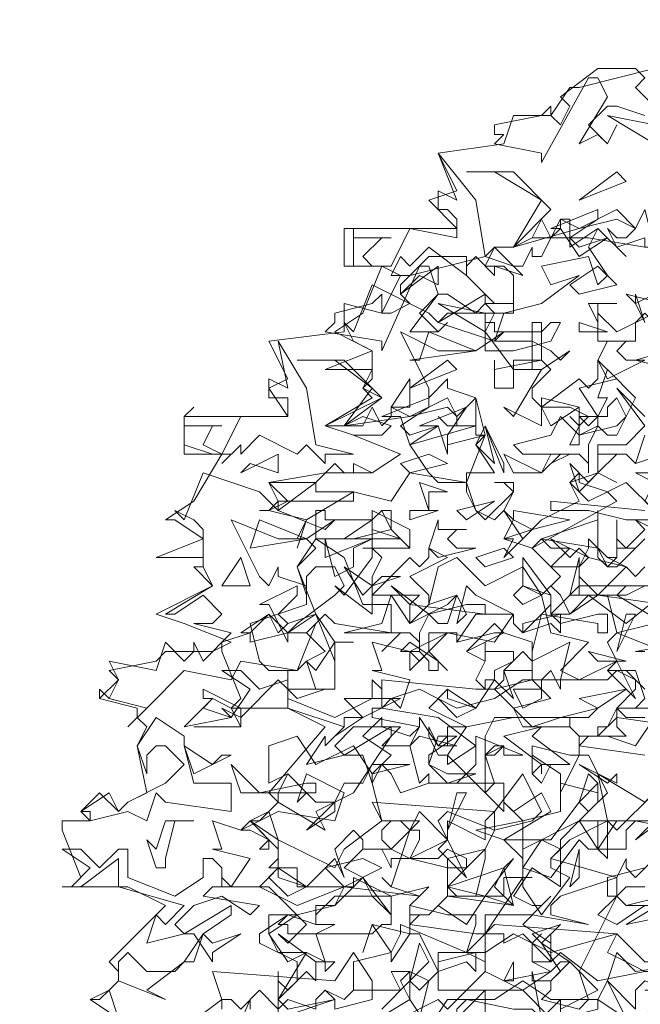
# Model space of a CAD drawing. Header units: millimetres. Extents: x 4234 to 4704, y 1542 to 2004.
# Tile 134 of 256: x 4435.93 to 4442.5, y 1836.6 to 1847.01. Entities that reach past the tile are written whole.
import ezdxf

# ---------------------------------------------------------------- set-up
doc = ezdxf.new("R2010")
doc.units = ezdxf.units.MM
doc.linetypes.add('DASHED', pattern=[19.05, 12.7, -6.35])
doc.layers.add('BOD', color=40, linetype='Continuous')
doc.layers.add('DIMENSIONS', color=7, linetype='Continuous')
doc.styles.get("Standard").update_dxf_attribs({"font": 'arial.ttf'})
doc.dimstyles.new('ISO-25', dxfattribs={"dimtxt": 2.5, "dimasz": 2.5, "dimexe": 1.25, "dimexo": 0.625, "dimtad": 1, "dimtxsty": 'Standard', "dimcen": 2.5, "dimadec": 0, "dimazin": 0, "dimtfac": 1, "dimtmove": 0, "dimatfit": 3, "dimfxl": 0, "dimarcsym": 0})

# ---------------------------------------------------------------- blocks, each defined once
blk = doc.blocks.new('*D4')
at = {"layer": 'Defpoints', "color": 0, "transparency": 16777216}
for p in [(4386.986, 1877.267), (4441.485, 1825.532), (4438.081, 1822.364)]:
    blk.add_point(p, dxfattribs=at)
at = {"layer": 'DIMENSIONS', "color": 0, "lineweight": -2, "transparency": 16777216}
for p, q in [((4387.443, 1877.693), (4391.305, 1881.287)), ((4392.093, 1878.605), (4439.782, 1827.362)), ((4438.538, 1822.789), (4442.4, 1826.383))]:
    blk.add_line(p, q, dxfattribs=at)
at = {"layer": 'DIMENSIONS', "color": 0, "transparency": 16777216}
for points in [[(4392.398, 1878.889), (4391.788, 1878.321), (4390.39, 1880.435)], [(4440.087, 1827.646), (4439.477, 1827.078), (4441.485, 1825.532)]]:
    blk.add_solid(points, dxfattribs=at)
at = {"layer": 'DIMENSIONS', "color": 0, "transparency": 16777216, "insert": (4420.204, 1851.521), "char_height": 2.5, "attachment_point": 5, "rotation": 312.9425}
blk.add_mtext('75,00', dxfattribs=at)
blk = doc.blocks.new('A$Cf9015526')
at = {"color": 116, "lineweight": 0, "true_color": 0x136734}
for points in [[(1.3768, 3.4421), (1.3102, 3.4643), (1.288, 3.4643), (1.2436, 3.4199), (1.288, 3.3755), (1.3102, 3.4199), (1.288, 3.3755), (1.2658, 3.3977), (1.2214, 3.3755), (1.288, 3.4865), (1.2658, 3.5309), (1.2436, 3.5309), (1.1326, 3.3311), (1.1326, 3.3533), (1.0215, 3.3755), (1.0437, 3.3977), (1.0215, 3.3977), (1.0215, 3.4199), (1.1326, 3.4421), (1.1548, 3.4643), (1.1548, 3.4421), (1.177, 3.4199), (1.1992, 3.4643), (1.177, 3.4865), (1.2658, 3.5532), (1.3546, 3.5532), (1.3768, 3.5309), (1.3546, 3.5087), (1.4213, 3.4421)], [(0.5108, 1.3102), (0.5108, 1.3991), (0.533, 1.3768), (0.5552, 1.3991), (0.5552, 1.4435), (0.4664, 1.4879), (0.4664, 1.5101), (0.533, 1.5545), (0.5552, 1.5545), (0.644, 1.5767), (0.6662, 1.6211), (0.5552, 1.6211), (0.5552, 1.6655), (0.4886, 1.6655), (0.5108, 1.6877), (0.5108, 1.71), (0.4441, 1.7766), (0.4886, 1.7988), (0.5108, 1.821), (0.4886, 1.8432), (0.6218, 1.9986), (0.533, 2.0431), (0.3997, 2.0431), (0.4219, 2.0653), (0.3775, 2.1763), (0.3775, 2.1985), (0.4441, 2.2207), (0.4219, 2.2207), (0.4886, 2.2651), (0.5108, 2.2207), (0.533, 2.2429), (0.5996, 2.2651), (0.5552, 2.3762), (0.5996, 2.4206), (0.5774, 2.4428), (0.5552, 2.4428), (0.5774, 2.4872), (0.4886, 2.5094), (0.4664, 2.5094), (0.4886, 2.5094), (0.5108, 2.5316), (0.4886, 2.576), (0.6218, 2.5982), (0.7328, 2.5982), (0.7995, 2.6427), (0.6884, 2.6871), (0.6218, 2.7093), (0.7328, 2.7759), (0.7106, 2.7981), (0.7328, 2.8203), (0.7328, 2.8425), (0.6218, 2.8425), (0.7328, 2.8869), (0.644, 2.9314), (0.7106, 2.9758), (0.755, 3.0868), (0.6662, 3.0868), (0.6662, 3.1756), (0.9327, 3.1756), (0.8661, 3.2423), (0.9327, 3.2645), (0.8883, 3.3533), (1.0437, 3.3755), (1.0659, 3.4421), (1.1548, 3.4421), (1.1992, 3.5087), (1.2214, 3.5087), (1.3991, 3.5532)], [(0.9993, 1.288), (0.9993, 1.3546), (0.9993, 1.3768), (0.8883, 1.2658)], [(0.8439, 1.3102), (0.8661, 1.3991), (0.8217, 1.4213), (0.7773, 1.4213), (0.7995, 1.3768), (0.6884, 1.3768), (0.6662, 1.3546), (0.6218, 1.3768), (0.6662, 1.3546), (0.6884, 1.3768), (0.6884, 1.4435), (0.7773, 1.4657), (0.7995, 1.5101), (0.7995, 1.5323), (0.9549, 1.4657), (0.9771, 1.5323), (0.9771, 1.5545), (0.9549, 1.5545), (0.9327, 1.5545), (0.9105, 1.5545), (0.8217, 1.5767), (0.8439, 1.5989), (0.7773, 1.6211), (0.755, 1.6433), (0.7773, 1.6211), (0.8217, 1.7544), (0.8439, 1.7544), (0.8439, 1.7322), (0.8217, 1.6877), (0.9105, 1.6655), (0.9105, 1.6877), (0.9993, 1.71), (0.9549, 1.6655), (0.9327, 1.6655), (0.9105, 1.6655), (0.9105, 1.5989), (1.0437, 1.5989), (1.0437, 1.6433), (1.0659, 1.6433), (1.1104, 1.6433), (1.0882, 1.6433), (1.0882, 1.6211), (1.1326, 1.5545), (1.1992, 1.6433), (1.1548, 1.6655), (1.1548, 1.6877), (1.177, 1.71), (1.1326, 1.7322), (1.0882, 1.6655), (1.0882, 1.6877), (1.0437, 1.7322), (1.1548, 1.7322), (1.2214, 1.821), (1.2436, 1.7988), (1.288, 1.8432), (1.2436, 1.932), (1.2214, 1.932), (1.177, 1.8432), (1.177, 1.8876), (1.1104, 1.932), (1.1104, 1.8876), (1.1104, 1.9542), (1.1992, 1.932), (1.2214, 1.932), (1.2214, 1.9764), (1.1992, 1.9986), (1.2214, 1.9764), (1.2658, 1.9764), (1.2436, 1.9764), (1.2214, 1.9542), (1.3768, 1.932)], [(1.3991, 1.8432), (1.3102, 1.7544), (1.288, 1.7766), (1.1992, 1.7322), (1.1548, 1.6877), (1.3102, 1.6433), (1.3324, 1.6877), (1.3324, 1.6655), (1.3546, 1.6433), (1.3991, 1.6877)], [(1.3768, 1.6211), (1.3324, 1.6211), (1.3102, 1.5989), (1.3324, 1.5767), (1.3768, 1.5767), (1.3102, 1.5323), (1.2658, 1.5545), (1.3102, 1.5989), (1.3102, 1.6433), (1.177, 1.5989), (1.1548, 1.5767), (1.1548, 1.5545), (1.2436, 1.5323), (1.1104, 1.5545), (0.9993, 1.5545), (0.9993, 1.4435), (0.9549, 1.4657), (0.8883, 1.4657), (0.8883, 1.3768), (1.0882, 1.3768), (1.1548, 1.3102)], [(1.177, 1.3324), (1.177, 1.3546), (1.177, 1.3324), (1.2658, 1.3768), (1.1992, 1.4435), (1.177, 1.4435), (1.1548, 1.4213), (1.1104, 1.4435), (1.1104, 1.4879), (1.1326, 1.5101), (1.1104, 1.4879), (1.1104, 1.4435), (1.1326, 1.4435), (1.1548, 1.4435), (1.177, 1.4657), (1.2658, 1.3991), (1.3768, 1.4213)], [(1.3768, 2.9536), (1.3546, 2.998), (1.3546, 3.0202), (1.3768, 2.9536)], [(0.1332, 1.3102), (0.0666, 1.3546), (0.111, 1.3768), (0.1332, 1.3991), (0.1332, 1.4213), (0.111, 1.4435), (0.2443, 1.5767), (0.1554, 1.6211), (0, 1.6211), (0.0222, 1.6211), (0.0444, 1.6433), (0, 1.7544), (0, 1.7766), (0.0666, 1.7766), (0.0444, 1.7988), (0.0888, 1.8432), (0.1332, 1.7988), (0.1554, 1.821), (0.1999, 1.8432), (0.1777, 1.9542), (0.1999, 1.9986), (0.1777, 2.0209), (0.1777, 2.0431), (0.0888, 2.0653), (0.0888, 2.0875), (0.0888, 2.0653), (0.1332, 2.1097), (0.111, 2.1319), (0.2221, 2.1541), (0.2443, 2.1763), (0.3553, 2.1763), (0.3997, 2.1985), (0.2887, 2.2429), (0.2221, 2.2651), (0.3553, 2.3318), (0.3109, 2.3762), (0.3331, 2.3762), (0.3331, 2.3984), (0.2221, 2.3984), (0.3331, 2.4428), (0.2665, 2.4872), (0.2443, 2.4872), (0.3109, 2.5316), (0.3775, 2.6427), (0.2887, 2.6427), (0.2887, 2.7315), (0.533, 2.7315), (0.4886, 2.7981), (0.533, 2.8203), (0.4886, 2.9091), (0.6662, 2.9314), (0.6662, 2.998), (0.755, 2.9758), (0.7995, 3.0646), (0.8217, 3.0646), (0.9993, 3.109), (1.0215, 3.1312), (1.0659, 3.1312), (1.1104, 3.1534), (1.2436, 3.1534), (1.3768, 3.1312)], [(1.4435, 2.4872), (1.3324, 2.4872), (1.2436, 2.5094), (1.177, 2.5094), (1.1548, 2.5094), (1.1548, 2.5316), (1.3768, 2.5094)], [(1.4213, 2.6427), (1.3546, 2.6205), (1.3324, 2.6427), (1.3102, 2.6427), (1.2658, 2.5982), (1.3102, 2.576), (1.2658, 2.5982), (1.2658, 2.6427), (1.3324, 2.6427), (1.3546, 2.6205), (1.3768, 2.6871)], [(0.3775, 1.1992), (0.4441, 1.3546), (0.4441, 1.3324)], [(0.755, 1.3324), (0.8217, 1.3991), (0.8439, 1.3768), (0.8883, 1.4213), (0.8439, 1.5101), (0.8217, 1.5101), (0.7773, 1.4435), (0.7773, 1.4657), (0.7328, 1.5323), (0.7106, 1.4657), (0.7328, 1.5323), (0.8217, 1.5101), (0.8217, 1.5545), (0.8217, 1.5767), (0.8217, 1.5545), (0.8661, 1.5545), (0.8439, 1.5545), (0.8217, 1.5323), (0.9771, 1.5101), (0.9993, 1.5101), (1.0882, 1.6433), (1.0882, 1.7766), (1.177, 1.7988), (1.177, 1.8654), (1.2658, 1.8432), (1.2658, 1.8654), (1.2658, 1.821), (1.2214, 1.7766), (1.288, 1.7766), (1.288, 1.6877), (1.2658, 1.71), (1.2658, 1.7766), (1.2436, 1.7766), (1.2214, 1.7766), (1.177, 1.7322), (1.177, 1.71), (1.177, 1.6877), (1.177, 1.6433), (1.177, 1.6211), (1.1104, 1.6655), (1.0659, 1.5989), (1.1104, 1.5767), (1.1326, 1.5767), (1.1548, 1.5989), (1.1326, 1.5767), (1.0882, 1.5323), (1.1548, 1.4879), (1.1548, 1.5101), (1.1548, 1.4435), (1.0882, 1.5101), (1.0437, 1.4879), (1.0437, 1.5101), (1.0215, 1.5101), (0.9993, 1.5101), (0.9993, 1.4213), (1.0437, 1.3991), (1.0659, 1.4435), (1.0659, 1.4213), (1.0659, 1.3991), (1.0437, 1.3991), (0.9993, 1.4213), (0.9105, 1.3324), (0.8883, 1.3546), (0.7995, 1.3102)], [(1.1326, 1.3102), (1.1104, 1.4213), (1.1104, 1.3991), (1.1548, 1.3991), (1.1548, 1.3768), (1.1326, 1.3546), (1.2214, 1.3324), (1.2436, 1.3546), (1.2214, 1.4213), (1.3102, 1.5989), (1.288, 1.5989), (1.288, 1.6433), (1.3768, 1.6655)], [(1.3991, 1.7766), (1.3546, 1.7322), (1.4435, 1.7988)], [(1.4435, 2.0431), (1.3324, 2.0431), (1.3102, 2.0431), (1.3102, 1.9986), (1.3324, 1.9764), (1.2658, 1.9764), (1.2658, 1.9986), (1.288, 1.9986), (1.3102, 2.0431), (1.3546, 2.0431), (1.3768, 2.0653)], [(1.3768, 2.0875), (1.3324, 2.1319), (1.288, 2.1319), (1.3546, 2.1319), (1.3768, 2.0653)], [(1.5989, 2.2207), (1.3546, 2.1763), (1.3768, 2.1763)], [(1.3991, 2.2429), (1.3102, 2.2207), (1.288, 2.3095), (1.1992, 2.3095), (1.2214, 2.3984), (1.2214, 2.3762), (1.2436, 2.3984), (1.2214, 2.3762), (1.2214, 2.354), (1.2658, 2.3095), (1.3324, 2.3762), (1.3546, 2.354), (1.3768, 2.3762)], [(1.3991, 2.3318), (1.3324, 2.3318), (1.3102, 2.3095), (1.4213, 2.2429)], [(1.3768, 2.4428), (1.3546, 2.4206), (1.3102, 2.4206), (1.3102, 2.4872), (1.3102, 2.4428), (1.3324, 2.4206), (1.3768, 2.465), (1.3546, 2.4872), (1.4435, 2.4428)], [(1.3991, 2.5094), (1.3324, 2.576), (1.288, 2.5538), (1.3102, 2.5316), (1.1104, 2.4206), (1.0437, 2.4428), (1.0659, 2.4872), (1.0437, 2.5094), (1.0215, 2.4872), (0.9771, 2.5094), (0.9549, 2.5538), (0.9549, 2.576), (0.9771, 2.5094), (0.9993, 2.4872), (1.0659, 2.5538), (1.0437, 2.576), (1.0215, 2.576), (1.0659, 2.576), (1.0659, 2.5538), (1.0437, 2.5094), (1.0882, 2.4428), (1.1326, 2.4872), (1.2214, 2.5316), (1.1992, 2.576), (1.2658, 2.5982), (1.2658, 2.6649), (1.3102, 2.6649), (1.3324, 2.6649), (1.3768, 2.7093), (1.3102, 2.7981), (1.3768, 2.7315)], [(1.4213, 2.2873), (1.2658, 2.3095), (1.1992, 2.2651), (1.177, 2.3095), (1.1548, 2.3318), (1.1326, 2.3095), (1.1548, 2.2207), (1.2436, 2.1985), (1.177, 2.1319), (1.2214, 2.1097), (1.3102, 2.1541), (1.288, 2.1985), (1.3102, 2.2207), (1.4213, 2.1763)], [(1.3768, 2.0209), (1.3324, 2.0209), (1.3102, 2.0431), (1.3546, 2.0875), (1.3546, 2.1097), (1.3102, 2.1319), (1.288, 2.1097), (1.177, 2.1097), (1.177, 2.0875), (1.1548, 2.1319), (1.1326, 2.1097), (1.1104, 2.1097), (1.1104, 2.1541), (1.0882, 2.1763), (1.0437, 2.1319), (1.0659, 2.0653), (1.0215, 2.1097), (0.9771, 2.0431), (0.9105, 2.0875), (0.8661, 2.0431), (0.9549, 1.9986), (1.0659, 2.0209), (1.2436, 2.0209), (1.2658, 2.0431), (1.177, 2.0209), (1.0215, 2.0209), (0.9993, 1.9764), (0.9993, 1.9542), (0.9993, 1.932), (1.0215, 1.932), (1.0437, 1.9542), (0.9993, 1.932), (0.9993, 1.8654), (0.9993, 1.8432), (0.9105, 1.932), (0.9105, 1.9098), (0.9771, 1.9542), (0.8883, 2.0209), (0.755, 2.0431), (0.7773, 2.0653), (0.7995, 2.0431), (0.8217, 2.1097), (0.7328, 2.1319), (0.755, 2.1319), (0.7328, 2.1985), (0.8217, 2.1763), (0.9105, 2.2207), (1.0215, 2.1985), (1.0659, 2.2651), (0.9771, 2.3095), (0.9549, 2.3318), (0.9327, 2.2429), (0.9549, 2.2651), (0.9327, 2.3095), (0.8661, 2.2873), (0.8883, 2.3762), (0.9327, 2.3984), (0.9993, 2.3318), (1.0882, 2.3762), (1.1326, 2.3095), (1.177, 2.354), (1.1104, 2.4206), (1.1326, 2.4428), (1.1548, 2.4206), (1.1992, 2.4206), (1.1548, 2.3762), (1.2214, 2.3762), (1.2436, 2.4206), (1.2436, 2.4428), (1.288, 2.3984), (1.3102, 2.3984), (1.288, 2.3984), (1.3324, 2.3762), (1.2436, 2.3984), (1.2214, 2.3762), (1.2214, 2.3095), (1.2436, 2.3095), (1.2658, 2.3095), (1.3324, 2.3095), (1.3768, 2.3318)], [(0.7106, 2.4206), (0.8217, 2.4206), (0.7106, 2.4206)], [(0.3109, 1.9986), (0.4219, 1.9986), (0.3109, 1.9986)], [(0.1332, 1.3102), (0.0666, 1.3546), (0.0888, 1.3546), (0.111, 1.3768), (0.1332, 1.3102)], [(0.2887, 1.288), (0.3775, 1.3546), (0.3553, 1.4213), (0.644, 1.3991), (0.6884, 1.4657), (0.7328, 1.3991), (0.7328, 1.3546), (0.644, 1.3324), (0.644, 1.3546), (0.6218, 1.3768), (0.5996, 1.3546), (0.5996, 1.3324), (0.533, 1.3546), (0.5108, 1.3324), (0.4664, 1.3768), (0.4219, 1.3324), (0.3997, 1.3546), (0.3775, 1.3546), (0.3775, 1.3324)]]:
    blk.add_lwpolyline(points, dxfattribs=at)
for points in [[(1.3991, 3.3755), (1.288, 3.4421), (1.3991, 3.4199)], [(0.9993, 3.109), (1.0659, 3.0868), (1.0882, 3.0646), (1.0215, 3.0868), (1.0215, 3.0646), (0.9771, 3.109), (0.9549, 3.0868), (0.9549, 3.0646), (0.8661, 3.1312), (0.8217, 3.0868), (0.7995, 3.109), (0.7773, 3.0646), (0.7995, 3.0646), (0.755, 3.0868), (0.6884, 3.0868), (0.6884, 3.1756), (0.6884, 3.1534), (0.7773, 3.1534), (0.755, 3.1534), (0.7106, 3.109), (0.7328, 3.0868), (0.7773, 3.0868), (0.8217, 3.1756), (0.9327, 3.1534), (0.9327, 3.1978), (0.9105, 3.22), (0.8883, 3.22), (0.8883, 3.2645), (0.9327, 3.2423), (0.8883, 3.3533), (0.9771, 3.2423)], [(1.1548, 3.22), (1.0659, 3.1312), (1.1326, 3.2423), (1.0215, 3.3089), (0.9549, 3.3089), (1.0659, 3.3089)], [(1.2214, 3.2423), (1.3102, 3.3089), (1.3324, 3.2867)], [(1.3768, 3.1312), (1.3768, 3.1534), (1.3102, 3.1312), (1.288, 3.1756), (1.3102, 3.1534), (1.3324, 3.1534), (1.3546, 3.1756), (1.3102, 3.1978), (1.2214, 3.1756), (1.0659, 3.1312), (1.1104, 3.1534), (1.1326, 3.1978), (1.1548, 3.1534), (1.177, 3.1756), (1.177, 3.1978), (1.2214, 3.1756), (1.3102, 3.22), (1.3546, 3.1756), (1.3768, 3.22), (1.3991, 3.1312)], [(1.1992, 3.1534), (1.2214, 3.1312), (1.288, 3.1534), (1.2214, 3.109), (1.177, 3.1756), (1.1548, 3.1756), (1.2658, 3.22), (1.2658, 3.1978)], [(1.1992, 3.1534), (1.1992, 3.1312), (1.2658, 3.1756), (1.3324, 3.109), (1.2658, 3.1756), (1.2436, 3.1312), (1.288, 3.0646), (1.2658, 3.0424), (1.2436, 3.109), (1.1326, 3.0868), (1.1548, 3.0424), (1.2214, 3.0646), (1.1326, 2.998), (1.0437, 2.9758), (1.0215, 2.9091), (1.1104, 2.9091), (1.1548, 2.8869), (1.177, 2.8647), (1.1992, 2.8869), (1.1326, 2.8425), (1.0659, 2.8425), (0.9993, 2.9314), (1.0215, 2.9758), (0.9993, 2.998), (0.9771, 2.9758), (0.9105, 3.0202), (0.8883, 3.0202), (0.8439, 2.9758), (0.8883, 2.9314), (0.9105, 2.9536), (0.8883, 2.9314), (0.8661, 2.9314), (0.8217, 2.9314), (0.8883, 3.0202), (0.8661, 3.0868), (0.8439, 3.0868), (0.755, 2.8869), (0.755, 2.9091), (0.6218, 2.9314), (0.644, 2.9536), (0.644, 2.9758), (0.7328, 2.998), (0.755, 3.0202), (0.755, 2.9758), (0.7773, 2.9758), (0.8217, 2.998), (0.7995, 3.0202), (0.7995, 3.0424), (0.8661, 3.109), (0.9549, 3.109), (0.9549, 3.0646), (1.0215, 2.998), (1.0437, 2.998), (1.0659, 2.998), (1.0659, 3.0646), (1.0437, 3.0868), (0.9993, 3.0868), (1.0215, 3.1312), (1.0659, 3.0868), (1.0882, 3.0868), (1.1104, 3.1312), (1.1104, 3.109), (1.1326, 3.109), (1.177, 3.1978), (1.1992, 3.1978)], [(0.8439, 3.0646), (0.7995, 3.0202), (0.8883, 3.0868), (0.8883, 3.0424)], [(1.2214, 3.0202), (1.1992, 3.0424), (1.2658, 3.0868), (1.3102, 3.0424)], [(0.8883, 2.9536), (0.9993, 3.0202), (0.9993, 2.998), (1.0659, 2.998), (1.0659, 2.9758), (0.9105, 2.9758), (0.8883, 2.9536), (1.0215, 2.9091), (1.0437, 2.9314), (0.9771, 2.8869), (0.8883, 2.8869), (0.7995, 2.9314), (0.8661, 2.7981), (0.8661, 2.7759), (0.9105, 2.8203), (0.9105, 2.7981), (0.9771, 2.7759), (0.9771, 2.7093), (0.8217, 2.6649), (0.8661, 2.5982), (0.8883, 2.576), (0.9549, 2.576), (0.9993, 2.6871), (0.9771, 2.6649), (1.0215, 2.5982), (0.9549, 2.5982), (0.9549, 2.576), (0.8217, 2.5982), (0.7773, 2.5316), (0.6884, 2.5538), (0.5774, 2.4872), (0.5552, 2.4206), (0.5774, 2.4872), (0.4886, 2.5094), (0.4664, 2.5094), (0.4886, 2.5094), (0.533, 2.5316), (0.4886, 2.576), (0.5996, 2.576), (0.644, 2.6205), (0.6662, 2.5982), (0.6884, 2.5982), (0.6884, 2.6205), (0.7328, 2.5982), (0.7995, 2.6427), (0.6884, 2.6871), (0.755, 2.6871), (0.7773, 2.7093), (0.7106, 2.7315), (0.6662, 2.7093), (0.6218, 2.7093), (0.755, 2.7759), (0.7106, 2.7981), (0.7328, 2.8425), (0.7328, 2.8869), (0.6884, 2.9091), (0.6662, 2.9536), (0.6884, 2.9314), (0.7328, 3.0424), (0.8661, 2.9758)], [(1.3991, 3.0202), (1.3546, 2.998), (1.3324, 3.0202), (1.4213, 2.998)], [(0.9993, 2.9314), (0.8883, 2.998), (0.9993, 2.9758)], [(1.2658, 2.998), (1.2658, 2.9536), (1.2436, 2.998), (1.3102, 2.998)], [(1.1326, 2.9314), (1.1548, 2.9536), (1.177, 2.9536), (1.1548, 2.9091), (1.0659, 2.8869), (0.9993, 2.8869), (0.9993, 2.9536), (1.0215, 2.9536), (1.0215, 2.9314)], [(1.1548, 2.8425), (1.1104, 2.7981), (1.1104, 2.7759), (1.1326, 2.7537), (1.2214, 2.8203), (1.2436, 2.7981), (1.2658, 2.8203), (1.2658, 2.8647), (1.3102, 2.8203), (1.2214, 2.7981), (1.2658, 2.7315), (1.2658, 2.7093), (1.2214, 2.6871), (1.2214, 2.7093), (1.2436, 2.7315), (1.1992, 2.7537), (1.1326, 2.7537), (1.1326, 2.7093), (1.0437, 2.7537), (1.0659, 2.7315), (1.1326, 2.8425), (1.1104, 2.8425), (1.1104, 2.9536), (1.1326, 2.9536), (1.1326, 2.8647)], [(1.2214, 2.9314), (1.2214, 2.9536), (1.288, 2.9314)], [(1.3991, 2.9758), (1.4213, 2.9314), (1.4213, 2.9091), (1.3991, 2.8869), (1.4213, 2.9314), (1.3768, 2.9758), (1.3546, 2.9536), (1.3546, 2.9091), (1.2658, 2.9091), (1.2658, 2.9758), (1.3102, 2.9314)], [(1.5767, 2.9314), (1.5767, 2.9091), (1.5545, 2.8869), (1.6433, 2.8647), (1.71, 2.8647), (1.7322, 2.8869), (1.8432, 2.9091), (1.8432, 2.8869), (1.7766, 2.8647), (1.7766, 2.7759), (1.7544, 2.7981), (1.71, 2.7981), (1.7322, 2.8203), (1.7322, 2.8425), (1.5101, 2.8869), (1.4435, 2.8425), (1.3546, 2.8647), (1.5101, 2.9091), (1.5323, 2.8869), (1.5545, 2.8869), (1.5767, 2.9091), (1.5545, 2.9758), (1.6211, 2.9536)], [(0.8217, 2.8647), (0.8439, 2.8647), (0.8661, 2.9314), (0.9771, 2.8869)], [(0.5996, 2.6649), (0.6884, 2.6427), (0.6218, 2.6427), (0.6218, 2.6205), (0.5774, 2.6649), (0.5552, 2.6427), (0.4664, 2.6871), (0.4219, 2.6427), (0.4219, 2.6649), (0.3775, 2.6205), (0.3997, 2.6427), (0.3553, 2.6427), (0.2887, 2.6649), (0.2887, 2.7315), (0.3109, 2.7537), (0.2887, 2.7315), (0.2887, 2.7093), (0.3775, 2.7093), (0.3553, 2.7093), (0.3331, 2.6649), (0.3775, 2.6427), (0.4219, 2.7315), (0.533, 2.7315), (0.533, 2.7537), (0.533, 2.7759), (0.4886, 2.7759), (0.4886, 2.8203), (0.533, 2.7981), (0.5108, 2.9091), (0.5774, 2.7981)], [(1.3546, 2.9091), (1.3324, 2.9091), (1.3102, 2.8869), (1.3324, 2.8647), (1.3768, 2.8647), (1.288, 2.8203), (1.2658, 2.8647), (1.288, 2.9091)], [(0.755, 2.7759), (0.6662, 2.7093), (0.7328, 2.7981), (0.644, 2.8647), (0.5552, 2.8647), (0.6662, 2.8647)], [(0.8217, 2.7981), (0.9105, 2.8647), (0.9327, 2.8425)], [(1.1326, 2.8647), (1.0659, 2.8647), (1.0659, 2.7981), (1.0215, 2.7981), (1.0215, 2.8647), (1.0215, 2.8425)], [(1.3324, 2.7315), (1.3102, 2.7759), (1.288, 2.7537), (1.288, 2.7315), (1.2658, 2.7315), (1.2436, 2.7093), (1.2214, 2.7315), (1.2658, 2.7315), (1.288, 2.7759), (1.2658, 2.7759), (1.288, 2.8425), (1.3546, 2.7759)], [(0.7773, 2.7537), (0.8217, 2.8203), (0.8217, 2.7537)], [(0.9771, 2.6871), (0.9771, 2.7093), (0.9105, 2.7093), (0.8883, 2.7315), (0.9105, 2.7093), (0.9327, 2.7093), (0.9327, 2.7315), (0.9105, 2.7537), (0.8217, 2.7315), (0.6662, 2.7093), (0.7106, 2.7093), (0.7328, 2.7537), (0.755, 2.7093), (0.7773, 2.7315), (0.7773, 2.7537), (0.8217, 2.7315), (0.9105, 2.7759), (0.9327, 2.7315), (0.9771, 2.7759), (0.9993, 2.6871)], [(0.7995, 2.7093), (0.8217, 2.6871), (0.8883, 2.7093), (0.8217, 2.6649), (0.7995, 2.7315), (0.755, 2.7315), (0.8661, 2.7759), (0.8661, 2.7537)], [(1.1548, 2.7093), (1.1326, 2.7537), (1.1326, 2.7759), (1.2214, 2.7537)], [(0.9105, 2.6871), (0.9105, 2.6649), (0.9993, 2.6871), (0.9105, 2.6649), (0.9105, 2.6427), (0.8883, 2.7093), (0.8439, 2.7093), (0.9549, 2.7537)], [(1.1992, 2.6649), (1.2214, 2.7093), (1.1992, 2.7315), (1.2214, 2.7093), (1.2214, 2.7537), (1.2214, 2.6649)], [(1.3102, 2.7093), (1.3324, 2.7315), (1.3102, 2.6871), (1.288, 2.6871), (1.2658, 2.7093), (1.2436, 2.6649), (1.2436, 2.5982), (1.2436, 2.6205), (1.2214, 2.6427), (1.1992, 2.6427), (1.1548, 2.6205), (1.1992, 2.6427), (1.0882, 2.6427), (1.0659, 2.6649), (1.1548, 2.6871), (1.177, 2.7315), (1.2214, 2.6871)], [(0.9771, 2.6649), (0.9993, 2.7093), (1.0215, 2.6205)], [(1.0437, 2.5982), (0.9993, 2.7093), (1.0437, 2.6205)], [(0.4441, 2.6205), (0.4219, 2.5982), (0.5108, 2.6427), (0.5108, 2.5982)], [(0.8217, 2.5982), (0.7995, 2.6205), (0.8661, 2.6427), (0.9105, 2.6205)], [(1.1548, 2.6427), (1.177, 2.6427), (1.1326, 2.5982), (1.0659, 2.5982), (1.0437, 2.6427), (1.1326, 2.5982)], [(1.2658, 2.5982), (1.2214, 2.5538), (1.1992, 2.6205), (1.2436, 2.576)], [(1.4435, 2.5982), (1.4657, 2.5982), (1.4213, 2.576), (1.4213, 2.5538), (1.3991, 2.5316), (1.3991, 2.5094), (1.3768, 2.5316), (1.3991, 2.576), (1.3546, 2.5982), (1.3991, 2.5982), (1.4213, 2.576), (1.3991, 2.576), (1.3991, 2.6205), (1.4213, 2.6205)], [(0.5108, 2.5094), (0.5996, 2.576), (0.5996, 2.5538), (0.6884, 2.5538), (0.6884, 2.5316), (0.5108, 2.5316), (0.5108, 2.5094), (0.6218, 2.465), (0.644, 2.4872), (0.5774, 2.4428), (0.5108, 2.4428), (0.3997, 2.4872), (0.4664, 2.354), (0.4886, 2.3318), (0.5108, 2.3762), (0.5108, 2.354), (0.5774, 2.3318), (0.5774, 2.2873), (0.4441, 2.2429), (0.4664, 2.1541), (0.4886, 2.1319), (0.5552, 2.1319), (0.5996, 2.2429), (0.5774, 2.2207), (0.6218, 2.1763), (0.5774, 2.1541), (0.5552, 2.1319), (0.4219, 2.1541), (0.3997, 2.1097), (0.2887, 2.1319), (0.1999, 2.0431), (0.1554, 1.9986), (0.1999, 2.0431), (0.111, 2.0653), (0.0888, 2.0875), (0.111, 2.0653), (0.1332, 2.1097), (0.111, 2.1541), (0.2221, 2.1319), (0.2443, 2.1985), (0.2887, 2.1541), (0.3109, 2.1763), (0.3109, 2.1985), (0.3331, 2.1541), (0.3997, 2.2207), (0.3109, 2.2429), (0.3553, 2.2429), (0.3775, 2.2651), (0.3331, 2.3095), (0.2665, 2.2651), (0.2443, 2.2651), (0.3553, 2.3318), (0.3331, 2.3762), (0.3331, 2.3984), (0.3331, 2.465), (0.3109, 2.4872), (0.2665, 2.5094), (0.2887, 2.4872), (0.3331, 2.5982), (0.4664, 2.5538)], [(1.288, 2.5538), (1.2436, 2.5316), (1.1992, 2.576), (1.2214, 2.5982), (1.2214, 2.576)], [(0.8661, 2.5538), (0.8661, 2.5094), (0.8439, 2.576), (0.9105, 2.5538)], [(0.9549, 2.4872), (0.9327, 2.5094), (1.0215, 2.5316)], [(0.7328, 2.4872), (0.755, 2.5094), (0.7773, 2.5094), (0.7773, 2.465), (0.6884, 2.4428), (0.5996, 2.4428), (0.5996, 2.5094), (0.6218, 2.5094), (0.6218, 2.4872)], [(0.755, 2.3984), (0.7328, 2.354), (0.7328, 2.3318), (0.7328, 2.3095), (0.8217, 2.3984), (0.8439, 2.3762), (0.8661, 2.3984), (0.8661, 2.4206), (0.9105, 2.3984), (0.8217, 2.354), (0.8661, 2.3095), (0.8661, 2.2873), (0.8217, 2.2429), (0.8217, 2.2873), (0.8439, 2.3095), (0.7995, 2.3095), (0.7328, 2.3095), (0.7328, 2.2651), (0.644, 2.3318), (0.6662, 2.3095), (0.7328, 2.3984), (0.7328, 2.5094), (0.7328, 2.4206)], [(0.8217, 2.4206), (0.7773, 2.465), (0.755, 2.5094), (0.7328, 2.4872), (0.7328, 2.5094), (0.8217, 2.465)], [(0.8217, 2.4872), (0.8217, 2.5094), (0.8883, 2.5094)], [(1.1104, 2.465), (1.0437, 2.3984), (1.0659, 2.4428), (1.0437, 2.4428), (1.1104, 2.465), (1.0659, 2.4872), (1.0659, 2.5094), (1.1992, 2.4872)], [(1.1326, 2.4428), (1.2658, 2.4872), (1.2658, 2.5094), (1.2658, 2.4206)], [(0.4441, 2.4206), (0.4664, 2.4872), (0.5774, 2.4428)], [(0.7995, 2.4428), (0.6662, 2.4428), (0.7328, 2.4872), (0.7328, 2.465)], [(0.9549, 2.465), (0.9327, 2.465), (0.9105, 2.4428), (0.9327, 2.4206), (0.9771, 2.4206), (0.8883, 2.3984), (0.8661, 2.4206), (0.8883, 2.4872), (0.8883, 2.465)], [(0.6662, 2.3984), (0.7106, 2.2873), (0.7773, 2.2873), (0.7773, 2.2207), (0.644, 2.2429), (0.6218, 2.2651), (0.5774, 2.2207), (0.533, 2.2207), (0.4441, 2.1985), (0.4441, 2.2207), (0.4886, 2.2651), (0.533, 2.2207), (0.5552, 2.2429), (0.644, 2.3095), (0.6662, 2.3318), (0.644, 2.3762), (0.5996, 2.3762), (0.5774, 2.354), (0.5774, 2.3095), (0.5552, 2.3762), (0.5996, 2.4428)], [(0.7328, 2.4428), (0.6884, 2.4206), (0.6884, 2.3762), (0.644, 2.354), (0.6218, 2.4428), (0.6218, 2.3984)], [(1.2214, 2.4206), (1.2436, 2.3984), (1.1548, 2.4428), (1.1992, 2.3984)], [(0.9993, 2.3762), (0.9771, 2.3984), (1.0437, 2.4206), (1.0659, 2.3984)], [(1.3102, 2.3984), (1.3102, 2.4206), (1.3324, 2.4206), (1.3546, 2.4206), (1.3102, 2.3762), (1.288, 2.3762), (1.2658, 2.3984), (1.2658, 2.4206), (1.288, 2.3762)], [(0.3775, 2.3318), (0.4219, 2.3984), (0.4441, 2.3318)], [(1.1548, 2.2651), (1.177, 2.2429), (1.2658, 2.2651), (1.288, 2.2651), (1.288, 2.2207), (1.2658, 2.2207), (1.2658, 2.2429), (1.1326, 2.2651), (1.1104, 2.1763), (1.1104, 2.1541), (1.1992, 2.1985), (1.177, 2.1097), (1.0882, 2.1097), (1.0215, 2.0653), (0.9327, 2.0431), (0.8439, 2.0875), (0.7773, 2.0653), (0.755, 2.0653), (0.755, 2.1097), (0.9771, 2.0875), (1.0215, 2.0875), (1.0437, 2.1097), (1.0437, 2.1319), (1.0659, 2.1319), (1.1104, 2.1319), (1.1104, 2.1985), (1.0437, 2.2207), (1.0215, 2.2207), (0.9327, 2.1985), (0.9327, 2.2207), (0.9105, 2.2207), (0.8661, 2.1763), (0.9105, 2.1319), (0.8661, 2.1763), (0.8661, 2.2207), (0.9327, 2.2207), (0.9327, 2.1985), (0.9771, 2.2651), (1.0659, 2.2651), (1.0659, 2.2429), (1.0882, 2.2207), (1.1326, 2.2651), (1.1548, 2.2873), (1.1548, 2.3095), (1.0882, 2.3318), (1.0882, 2.3984), (1.1548, 2.3095)], [(0.755, 2.354), (0.7995, 2.354), (0.7328, 2.3318), (0.7106, 2.3095), (0.6662, 2.3762), (0.7328, 2.3318)], [(0.5108, 2.2651), (0.533, 2.2429), (0.5996, 2.2651), (0.533, 2.2207), (0.533, 2.1985), (0.4886, 2.2873), (0.4664, 2.2873), (0.5552, 2.3318), (0.5552, 2.3095)], [(0.9549, 2.2873), (0.9993, 2.2873), (0.9993, 2.2651), (0.8217, 2.2873), (0.7773, 2.3318), (0.8661, 2.2651)], [(1.0882, 2.2873), (1.0659, 2.3095), (1.0882, 2.3318), (1.1326, 2.3095)], [(1.3324, 2.2429), (1.2436, 2.3095), (1.1992, 2.2651), (1.177, 2.2651), (1.177, 2.2207), (1.1548, 2.2429), (1.0882, 2.2207), (1.0882, 2.2429), (1.177, 2.2651), (1.1548, 2.2651), (1.2214, 2.3318), (1.4435, 2.3318)], [(0.9105, 2.2873), (0.9327, 2.3095), (0.9105, 2.2429), (0.8883, 2.2429), (0.8661, 2.2651), (0.8439, 2.2207), (0.8439, 2.1763), (0.8439, 2.1985), (0.8217, 2.2207), (0.7995, 2.2207), (0.755, 2.1763), (0.7995, 2.2207), (0.6884, 2.2207), (0.6662, 2.2207), (0.755, 2.2429), (0.7773, 2.3095), (0.8217, 2.2429)], [(0.644, 2.1541), (0.5996, 2.2651), (0.644, 2.1985)], [(1.3102, 2.1763), (1.3324, 2.2651), (1.3546, 2.2651)], [(0.9549, 2.1763), (1.0215, 2.2429), (1.0437, 2.2207)], [(0.644, 2.1985), (0.644, 2.1097), (0.644, 2.0875), (0.5996, 2.0875), (0.5774, 2.1541), (0.5996, 2.1319), (0.644, 2.1985), (0.6884, 2.1985)], [(0.8883, 2.1319), (0.8661, 2.1319), (0.8661, 2.1541), (0.8439, 2.1763), (0.7995, 2.1763), (0.8217, 2.1985), (0.8883, 2.1541)], [(1.0437, 2.1763), (1.0659, 2.1763), (1.0659, 2.1541), (1.0215, 2.1319), (1.0215, 2.1097), (0.9993, 2.1097), (0.9993, 2.0875), (0.9771, 2.1097), (0.9993, 2.1541), (0.9549, 2.1763), (0.9993, 2.1541), (0.9993, 2.1985), (0.9993, 2.1763)], [(0.8661, 2.1763), (0.8217, 2.1319), (0.8217, 2.1763), (0.8439, 2.1541)], [(1.2658, 2.1541), (1.2436, 2.1763), (1.3324, 2.1541)], [(1.288, 2.1319), (1.3102, 2.1541), (1.3546, 2.0653)], [(0.4664, 2.0875), (0.533, 2.1097), (0.533, 2.1319), (0.533, 2.0653), (0.644, 2.0209), (0.7328, 2.0653), (0.7328, 2.1097), (0.755, 2.0875), (0.755, 2.0431), (0.7328, 2.0431), (0.7328, 2.0209), (0.8439, 1.9986), (0.8217, 1.9764), (0.755, 1.9986), (0.6884, 1.9986), (0.644, 1.9542), (0.6662, 1.932), (0.5774, 1.9098), (0.6218, 1.9764), (0.6218, 1.9542), (0.6662, 1.9986), (0.533, 2.0431), (0.533, 2.0875), (0.5108, 2.1097), (0.4219, 2.0209), (0.3775, 2.0431), (0.3997, 2.0209), (0.4441, 2.0875), (0.3775, 2.1319), (0.4219, 2.1319)], [(1.0659, 2.0431), (1.0215, 2.0875), (1.1104, 2.1097), (1.1548, 2.0653)], [(1.1326, 2.0875), (1.1326, 2.0653), (1.0882, 2.0431), (1.0659, 2.0875), (1.1326, 2.0875), (1.1326, 2.1097)], [(0.4219, 1.9986), (0.3997, 2.0431), (0.3553, 2.0653), (0.3331, 2.0653), (0.3331, 2.0875), (0.4219, 2.0431)], [(0.5552, 2.0653), (0.533, 2.0875), (0.6218, 2.0875)], [(0.9771, 2.0431), (0.9327, 2.0209), (0.8883, 2.0653), (0.9105, 2.0875), (0.9105, 2.0653)], [(1.2658, 2.0431), (1.2214, 2.0653), (1.3324, 2.0875)], [(0.3997, 2.0209), (0.2887, 1.9986), (0.3553, 2.0653), (0.3331, 2.0431)], [(0.7106, 2.0209), (0.644, 1.9764), (0.6662, 1.9986), (0.6662, 2.0209), (0.7106, 2.0209), (0.6662, 2.0653), (0.7995, 2.0653)], [(1.177, 2.0209), (1.1992, 2.0209), (1.1992, 1.9986), (1.0882, 1.9986), (1.0659, 2.0431), (1.1104, 1.9986)], [(0.2887, 1.9542), (0.3109, 1.8654), (0.3997, 1.8654), (0.3997, 1.7988), (0.2443, 1.821), (0.2221, 1.8432), (0.1999, 1.7766), (0.1554, 1.7988), (0.0666, 1.7766), (0.0666, 1.7988), (0.0444, 1.7988), (0.111, 1.8432), (0.1332, 1.7988), (0.1554, 1.821), (0.2443, 1.8654), (0.2887, 1.9098), (0.2443, 1.9542), (0.2221, 1.9542), (0.1999, 1.932), (0.1999, 1.8876), (0.1777, 1.9542), (0.2221, 2.0209), (0.2887, 1.9764)], [(0.7995, 1.9986), (0.755, 1.9542), (0.8217, 1.9542), (0.8439, 1.9986), (0.8439, 2.0209), (0.8883, 1.9542), (0.9105, 1.9764), (0.8883, 1.9542), (0.9327, 1.9542), (0.8439, 1.9764), (0.8217, 1.9542), (0.8439, 1.8654), (0.8661, 1.8876), (0.8661, 1.8654), (0.9327, 1.8654), (0.9771, 1.9098), (0.9771, 1.9764), (1.0882, 1.932), (1.0437, 1.932), (1.0437, 1.9542), (1.0215, 1.9542), (0.9993, 1.932), (1.0215, 1.8654), (1.0437, 1.8654), (1.0437, 1.7988), (0.9993, 1.8432), (1.0215, 1.8654), (0.8661, 1.8654), (0.7995, 1.8432), (0.7773, 1.8876), (0.755, 1.9098), (0.7328, 1.8654), (0.755, 1.7766), (0.8439, 1.7766), (0.7773, 1.71), (0.8217, 1.6877), (0.9105, 1.7322), (0.8883, 1.7766), (0.9105, 1.7988), (1.0215, 1.7544), (0.9993, 1.71), (0.9993, 1.6877), (0.9771, 1.5989), (0.9327, 1.5989), (0.9105, 1.6211), (0.9549, 1.6655), (0.9549, 1.6877), (0.9105, 1.71), (0.8883, 1.6877), (0.7773, 1.6877), (0.7773, 1.6655), (0.755, 1.71), (0.7328, 1.71), (0.7106, 1.71), (0.7106, 1.7322), (0.6884, 1.7544), (0.644, 1.71), (0.6662, 1.6433), (0.644, 1.6877), (0.5774, 1.6211), (0.5108, 1.6655), (0.4664, 1.6211), (0.5552, 1.5767), (0.6662, 1.6211), (0.8439, 1.5989), (0.8661, 1.6211), (0.7773, 1.5989), (0.644, 1.5989), (0.5996, 1.5545), (0.5996, 1.5323), (0.6218, 1.5323), (0.644, 1.5323), (0.5996, 1.5101), (0.6218, 1.4435), (0.5996, 1.4435), (0.5108, 1.5101), (0.533, 1.4879), (0.5774, 1.5323), (0.4886, 1.6211), (0.3775, 1.6211), (0.3775, 1.6433), (0.3997, 1.6211), (0.4441, 1.6877), (0.3553, 1.71), (0.3775, 1.71), (0.3553, 1.7766), (0.4219, 1.7544), (0.5108, 1.7988), (0.644, 1.7766), (0.6662, 1.8432), (0.5774, 1.8876), (0.5552, 1.821), (0.5774, 1.8432), (0.533, 1.8876), (0.4886, 1.8654), (0.4886, 1.9542), (0.5552, 1.9764), (0.5996, 1.9098), (0.6884, 1.9542), (0.7328, 1.8876), (0.7773, 1.932), (0.7106, 1.9764), (0.755, 2.0209), (0.755, 1.9986)], [(1.3991, 2.0209), (1.3546, 1.9542), (1.288, 1.9764), (1.2658, 1.9764), (1.3102, 2.0209), (1.4657, 1.9986)], [(0.7328, 1.9098), (0.8217, 1.9098), (0.7328, 1.8876), (0.7328, 1.8654), (0.7106, 1.932), (0.6662, 1.932), (0.7773, 1.9986), (0.7773, 1.9764)], [(0.9105, 1.9542), (0.9105, 1.9986), (0.9327, 1.9986), (0.9549, 1.9986), (0.9105, 1.932), (0.8883, 1.932), (0.8661, 1.9764), (0.8661, 1.9986), (0.8883, 1.9542)], [(0.8661, 1.932), (0.8661, 1.9098), (0.9105, 1.8876), (0.9771, 1.8876), (0.9105, 1.8654), (0.8661, 1.9098), (0.8883, 1.9764), (0.9327, 1.9764)], [(1.1992, 1.9098), (1.1326, 1.9098), (1.1326, 1.8876), (1.1326, 1.9098), (1.0437, 1.9764), (1.1326, 1.9986), (1.1104, 1.9764)], [(0.3775, 1.932), (0.3997, 1.932), (0.3553, 1.9098), (0.3109, 1.8876), (0.2887, 1.9542), (0.3553, 1.9098)], [(0.5774, 1.8654), (0.5996, 1.8654), (0.5996, 1.8432), (0.4219, 1.8432), (0.3997, 1.9098), (0.4664, 1.8432)], [(0.5996, 1.7988), (0.6218, 1.7544), (0.5108, 1.821), (0.5108, 1.8432), (0.533, 1.8876), (0.5996, 1.821), (0.644, 1.821), (0.6662, 1.8654), (0.7106, 1.8654), (0.7328, 1.9098), (0.6884, 1.8432)], [(1.1326, 1.8654), (1.1104, 1.8876), (1.1326, 1.9098), (1.1548, 1.9098)], [(1.3102, 1.8876), (1.3102, 1.8654), (1.2214, 1.9098), (1.288, 1.8654)], [(1.1104, 1.7766), (1.0215, 1.7544), (1.0215, 1.7766), (1.0215, 1.7988), (0.9993, 1.7766), (0.9993, 1.7322), (0.9105, 1.7766), (0.9105, 1.7544), (0.9105, 1.7322), (0.8439, 1.7988), (0.8217, 1.7544), (0.7995, 1.7766), (0.7773, 1.7766), (0.755, 1.7544), (0.755, 1.7322), (0.7773, 1.71), (0.7106, 1.71), (0.6662, 1.6655), (0.7106, 1.6433), (0.7773, 1.5545), (0.7773, 1.5323), (0.755, 1.5323), (0.7328, 1.5101), (0.533, 1.5101), (0.533, 1.5323), (0.5108, 1.5323), (0.533, 1.5545), (0.5996, 1.5323), (0.5996, 1.5767), (0.644, 1.5767), (0.6884, 1.6211), (0.5552, 1.6211), (0.5552, 1.6655), (0.5108, 1.6655), (0.5108, 1.6877), (0.5108, 1.7322), (0.4441, 1.7766), (0.4664, 1.7766), (0.4886, 1.7988), (0.5108, 1.7322), (0.644, 1.6655), (0.6662, 1.71), (0.755, 1.7766), (0.7328, 1.821), (1.0215, 1.7988), (1.0882, 1.8876), (1.1326, 1.7988)], [(1.2214, 1.821), (1.2436, 1.8876), (1.2658, 1.8654)], [(1.4213, 1.8654), (1.4657, 1.821), (1.5101, 1.7766), (1.3768, 1.7766), (1.3546, 1.7766), (1.288, 1.7766), (1.2658, 1.8876), (1.3768, 1.821)], [(0.9105, 1.7544), (0.9327, 1.8432), (0.9549, 1.8432)], [(1.0437, 1.7322), (0.9771, 1.7544), (1.0882, 1.7766), (1.0437, 1.821), (1.0659, 1.7988), (1.1326, 1.8432), (1.1548, 1.7988)], [(0.5774, 1.7544), (0.644, 1.821), (0.644, 1.7988)], [(1.6877, 1.7766), (1.6877, 1.7544), (1.5989, 1.7322), (1.5989, 1.7544), (1.5767, 1.7766), (1.5323, 1.7322), (1.5101, 1.7544), (1.4657, 1.7544), (1.3546, 1.7766), (1.3324, 1.7544), (1.3324, 1.71), (1.2436, 1.71), (1.2214, 1.7322), (1.1548, 1.6433), (1.0882, 1.6655), (1.0882, 1.71), (1.2214, 1.7766), (1.2658, 1.71), (1.3102, 1.7766), (1.4213, 1.7766), (1.4879, 1.821), (1.5545, 1.7766)], [(0.2665, 1.7766), (0.2443, 1.6877), (0.2443, 1.6655), (0.2221, 1.6655), (0.1999, 1.7322), (0.2221, 1.71), (0.2443, 1.7766), (0.3109, 1.7766)], [(0.4886, 1.71), (0.4664, 1.71), (0.4886, 1.7322), (0.4441, 1.7544), (0.4219, 1.7544), (0.4441, 1.7766), (0.4886, 1.7322)], [(0.8883, 1.71), (0.9105, 1.7322), (0.9549, 1.6433)], [(0.0888, 1.6655), (0.1332, 1.71), (0.1554, 1.71), (0.1554, 1.6433), (0.2665, 1.5989), (0.3331, 1.6433), (0.3331, 1.6877), (0.3553, 1.6877), (0.3775, 1.6655), (0.3775, 1.6211), (0.3553, 1.6211), (0.3331, 1.5989), (0.4664, 1.5767), (0.4441, 1.5545), (0.3775, 1.5989), (0.3109, 1.5767), (0.2665, 1.5323), (0.2887, 1.5101), (0.1999, 1.4879), (0.2221, 1.5545), (0.2443, 1.5323), (0.2887, 1.5767), (0.1332, 1.6211), (0.1332, 1.6655), (0.1332, 1.6877), (0.0444, 1.6211), (0, 1.6211), (0.0222, 1.6211), (0.0666, 1.6655), (0, 1.71), (0.0444, 1.71)], [(1.2214, 1.6433), (1.1992, 1.6211), (1.2214, 1.71)], [(0.6662, 1.6211), (0.6218, 1.6655), (0.7106, 1.6877), (0.755, 1.6655)], [(0.9105, 1.6211), (1.0437, 1.6655), (1.0659, 1.6877), (0.9993, 1.5989)], [(0.5774, 1.6211), (0.533, 1.5989), (0.4886, 1.6433), (0.5108, 1.6655), (0.5108, 1.6433)], [(1.0215, 1.6211), (1.0437, 1.6655), (1.0659, 1.5767)], [(1.6433, 1.5989), (1.5101, 1.6433), (1.4435, 1.6211), (1.4213, 1.5989), (1.4213, 1.5767), (1.3324, 1.5767), (1.4213, 1.5989), (1.4213, 1.6211), (1.4657, 1.6655), (1.7766, 1.6655)], [(0.7773, 1.5545), (0.7328, 1.5989), (0.7106, 1.6433), (0.6884, 1.6211), (0.6884, 1.6433), (0.7773, 1.5989)], [(0.9993, 1.5989), (0.9549, 1.5323), (0.8883, 1.5767), (0.8661, 1.5545), (0.9105, 1.5989), (1.0659, 1.5767)], [(1.4435, 1.5545), (1.3324, 1.5323), (1.4435, 1.5989), (1.5101, 1.5989)], [(0.3331, 1.5101), (0.3553, 1.4879), (0.4219, 1.5101), (0.3553, 1.4657), (0.3553, 1.4435), (0.3109, 1.5101), (0.2887, 1.5101), (0.3997, 1.5767), (0.3997, 1.5545)], [(0.4886, 1.5101), (0.5108, 1.4657), (0.5774, 1.4657), (0.533, 1.4435), (0.4886, 1.5101), (0.4886, 1.5545), (0.5552, 1.5545)], [(1.1548, 1.4657), (1.0659, 1.5101), (0.9993, 1.4657), (0.9771, 1.4657), (0.9771, 1.4213), (0.9549, 1.4435), (0.8883, 1.4213), (0.8883, 1.4435), (0.9771, 1.4657), (0.9549, 1.4657), (1.0215, 1.5323), (1.3102, 1.5101)], [(1.1992, 1.4435), (1.1548, 1.3991), (1.177, 1.4213), (1.1326, 1.4879), (1.1104, 1.5101), (1.177, 1.5323), (1.1326, 1.4879)], [(0.1999, 1.3768), (0.2443, 1.3546), (0.1332, 1.3991), (0.1332, 1.4213), (0.1332, 1.4435), (0.1554, 1.4657), (0.1999, 1.4213), (0.2665, 1.4213), (0.2887, 1.4435), (0.3109, 1.4435), (0.3331, 1.5101), (0.2887, 1.4435)], [(1.4435, 1.4435), (1.5323, 1.3546), (1.4435, 1.3324), (1.4879, 1.2658), (1.4879, 1.2436), (1.4657, 1.2436), (1.4657, 1.288), (1.4435, 1.3102), (1.3768, 1.3102), (1.3546, 1.2658), (1.2214, 1.2658), (1.4657, 1.3546), (1.4435, 1.3768), (1.3768, 1.3768), (1.3991, 1.3768), (1.3991, 1.4213), (1.3768, 1.4213), (1.3324, 1.4435), (1.288, 1.4657), (1.3102, 1.5101), (1.3768, 1.4435)], [(0.644, 1.4435), (0.6218, 1.4213), (0.6218, 1.4435), (0.5996, 1.4435), (0.5996, 1.3991), (0.5774, 1.4213), (0.5108, 1.3546), (0.533, 1.3324), (0.644, 1.3546), (0.5108, 1.3102), (0.5108, 1.4213), (0.5108, 1.3991), (0.5108, 1.3768), (0.5108, 1.3546), (0.5774, 1.4657), (0.6218, 1.4435)], [(0.8217, 1.3991), (0.8439, 1.4879), (0.8661, 1.4435)], [(1.5101, 1.4435), (1.5989, 1.3991), (1.6211, 1.3991), (1.6655, 1.4435), (1.7322, 1.3991), (1.9098, 1.3991), (1.71, 1.3768), (1.5767, 1.3991), (1.5101, 1.4435), (1.4435, 1.3768), (1.3768, 1.3991), (1.3546, 1.3768), (1.3546, 1.3324), (1.288, 1.3991), (1.3102, 1.4657), (1.3546, 1.4213)], [(0.8217, 1.3546), (0.7995, 1.3991), (0.8217, 1.4213)], [(1.0882, 1.3768), (1.0437, 1.3991), (1.1548, 1.4213)], [(1.2658, 1.3546), (1.2658, 1.3324), (1.177, 1.3102), (1.177, 1.3324), (1.177, 1.3546), (1.1326, 1.3102), (1.1104, 1.3324), (1.0659, 1.3324), (0.9549, 1.3546), (0.9327, 1.3324), (0.9327, 1.288), (0.8439, 1.288), (0.8217, 1.3102), (0.755, 1.2214), (0.6884, 1.2436), (0.7106, 1.288), (0.8217, 1.3546), (0.8661, 1.288), (0.9105, 1.3546), (1.0215, 1.3546), (1.0882, 1.3991), (1.1548, 1.3546)], [(1.2658, 1.3546), (1.288, 1.3991), (1.3324, 1.3102)]]:
    blk.add_lwpolyline(points, close=True, dxfattribs=at)

msp = doc.modelspace()

# ---------------------------------------------------------------- hatches: boundary and pattern name
at = {"layer": 'DIMENSIONS'}
h = msp.add_hatch(dxfattribs=at)
h.set_pattern_fill('GRASS', color=256, scale=0.5)
h.set_pattern_definition([(90, (3399.144, -158.445), (-8.980256, 8.980256), [2.38125, -15.57926]), (45, (3399.144, -158.445), (-8.980256, 8.980256), [2.38125, -10.31875]), (135, (3399.144, -158.445), (-8.980256, -8.980256), [2.38125, -10.31875])])
h.paths.add_polyline_path([(4417.642, 1844.325), (4423.295, 1838.251), (4434.997, 1847.63), (4469.633, 1855.411), (4513.149, 1877.657), (4531.91, 1892.866), (4546.887, 1910.457), (4556.576, 1922.748), (4577.553, 1933.381), (4592.745, 1936.647), (4614.987, 1937.27), (4624.025, 1937.27), (4633.352, 1938.711), (4636.398, 1940.231), (4631.843, 1952.387, 0.161807)])
h.paths.add_polyline_path([(4631.843, 1952.387), (4629.875, 1957.638), (4629.402, 1957.362), (4621.324, 1958.355), (4615.855, 1959.613), (4597.306, 1970.684), (4571.563, 1964.436), (4571.563, 1952.35), (4556.657, 1951.293), (4533.205, 1949.701), (4514.014, 1931.759), (4500.094, 1928.388), (4467.514, 1910.265), (4457.649, 1889.768), (4440.095, 1876.858), (4418.61, 1858.458), (4410.164, 1852.361), (4417.642, 1844.325, -0.161807)])
h.paths.add_polyline_path([(4548.079, 1916.6), (4552.857, 1929.938), (4546.693, 1932.146), (4541.915, 1918.808)], flags=24)
h.paths.add_polyline_path([(4503.056, 1883.274), (4507.833, 1896.612), (4501.67, 1898.82), (4496.892, 1885.482)], flags=24)
h.paths.add_polyline_path([(4451.737, 1857.409), (4456.514, 1870.747), (4450.351, 1872.954), (4445.573, 1859.617)], flags=24)
h.paths.add_polyline_path([(4412.993, 1854.337), (4417.077, 1849.949), (4419.339, 1852.055), (4415.256, 1856.442)], flags=24)
h.paths.add_polyline_path([(4596.347, 1950.181), (4601.125, 1963.518), (4594.961, 1965.726), (4590.184, 1952.389)], flags=24)
h.paths.add_polyline_path([(4509.799, 1914.44), (4520.772, 1919.976), (4517.122, 1927.21), (4506.149, 1921.675)], flags=24)
h.paths.add_polyline_path([(4321.655, 1898.427), (4326.034, 1896.392), (4327.337, 1899.195), (4322.958, 1901.23)], flags=9)
h.paths.add_polyline_path([(4333.436, 1891.996), (4338.276, 1888.46), (4340.1, 1890.956), (4335.26, 1894.492)], flags=9)
h.paths.add_polyline_path([(4351.195, 1875.643), (4355.521, 1871.494), (4357.661, 1873.726), (4353.334, 1877.874)], flags=9)
h.paths.add_polyline_path([(4373.922, 1853.781), (4378.272, 1849.657), (4380.399, 1851.901), (4376.049, 1856.024)], flags=9)
h.paths.add_polyline_path([(4389.205, 1846.109), (4392.546, 1849.595), (4390.314, 1851.734), (4386.973, 1848.248)], flags=9)
h.paths.add_polyline_path([(4407.974, 1825.893), (4411.638, 1829.038), (4409.624, 1831.383), (4405.961, 1828.238)], flags=9)
h.paths.add_polyline_path([(4405.697, 1823.188), (4408.835, 1819.518), (4411.185, 1821.527), (4408.046, 1825.197)], flags=9)
h.paths.add_polyline_path([(4412.076, 1813.536), (4414.857, 1808.226), (4417.596, 1809.66), (4414.815, 1814.97)], flags=9)
h.paths.add_polyline_path([(4306.063, 1735.531), (4308.37, 1742.308), (4305.444, 1743.304), (4303.137, 1736.527)], flags=9)
h.paths.add_polyline_path([(4289.124, 1902.077), (4295.062, 1902.894), (4294.64, 1905.956), (4288.702, 1905.139)], flags=9)
h.paths.add_polyline_path([(4305.67, 1902.469), (4311.525, 1901.187), (4312.186, 1904.206), (4306.331, 1905.488)], flags=9)
h.paths.add_polyline_path([(4434.212, 1813.221), (4438.6, 1817.304), (4436.494, 1819.567), (4432.106, 1815.483)], flags=9)
h.paths.add_polyline_path([(4381.102, 1865.727), (4385.185, 1861.34), (4387.448, 1863.446), (4383.365, 1867.833)], flags=9)
h.paths.add_polyline_path([(4421.978, 1821.805), (4426.062, 1817.417), (4428.324, 1819.523), (4424.241, 1823.911)], flags=9)
h.paths.add_polyline_path([(4410.395, 1823.868), (4413.93, 1827.157), (4411.824, 1829.42), (4408.289, 1826.131)], flags=9)
h.paths.add_polyline_path([(4387.391, 1817.486), (4392.169, 1830.823), (4386.005, 1833.031), (4381.227, 1819.694)], flags=9)
h.paths.add_polyline_path([(4347.973, 1750.06), (4352.75, 1763.397), (4346.587, 1765.605), (4341.809, 1752.268)], flags=9)
h.paths.add_polyline_path([(4341.432, 1678.315), (4346.21, 1691.652), (4340.046, 1693.86), (4335.269, 1680.523)], flags=9)
h.paths.add_polyline_path([(4323.367, 1583.702), (4328.145, 1597.039), (4321.981, 1599.247), (4317.204, 1585.909)], flags=9)
h.paths.add_polyline_path([(4335.365, 1700.446), (4339.979, 1713.328), (4330.825, 1716.607), (4326.211, 1703.726)], flags=9)
h.paths.add_polyline_path([(4396.179, 1839.031), (4404.655, 1830.211), (4406.861, 1832.33), (4398.385, 1841.151)], flags=9)
h.paths.add_polyline_path([(4396.433, 1860.296), (4402.629, 1853.776), (4403.712, 1854.806), (4397.517, 1861.325)], flags=9)
h.paths.add_polyline_path([(4349.014, 1900.377), (4363.585, 1891.161), (4365.102, 1893.559), (4350.531, 1902.776)], flags=9)
h.paths.add_polyline_path([(4438.666, 1769.752), (4437.611, 1764.115), (4441.328, 1763.419), (4442.383, 1769.056)], flags=9)
h.paths.add_polyline_path([(4432.339, 1775.082), (4431.592, 1769.395), (4435.341, 1768.902), (4436.089, 1774.588)], flags=9)
h.paths.add_polyline_path([(4446.576, 1765.01), (4445.473, 1759.382), (4449.184, 1758.654), (4450.287, 1764.282)], flags=9)
h.paths.add_polyline_path([(4333.28, 1902.136), (4338.08, 1900.158), (4339.521, 1903.654), (4334.722, 1905.632)], flags=9)
h.paths.add_polyline_path([(4335.517, 1907.037), (4340.858, 1904.947), (4342.235, 1908.469), (4336.895, 1910.559)], flags=9)
h.paths.add_polyline_path([(4338.313, 1912.555), (4343.753, 1910.74), (4344.95, 1914.327), (4339.509, 1916.142)], flags=9)
h.paths.add_polyline_path([(4390.585, 1863.01), (4393.613, 1859.818), (4396.592, 1862.643), (4393.563, 1865.836)], flags=9)
h.paths.add_polyline_path([(4431.119, 1819.228), (4434.15, 1816.033), (4437.129, 1818.858), (4434.097, 1822.054)], flags=9)
h.paths.add_polyline_path([(4421.135, 1830.165), (4424.164, 1826.973), (4427.142, 1829.798), (4424.114, 1832.991)], flags=9)
h.paths.add_polyline_path([(4410.884, 1841.214), (4413.913, 1838.022), (4416.891, 1840.847), (4413.863, 1844.04)], flags=9)
h.paths.add_polyline_path([(4400.588, 1852.195), (4403.617, 1849.002), (4406.596, 1851.828), (4403.567, 1855.02)], flags=9)
h.paths.add_polyline_path([(4378.865, 1874.762), (4381.896, 1871.566), (4384.875, 1874.392), (4381.843, 1877.588)], flags=9)

# ---------------------------------------------------------------- linework, layer by layer
at = {"layer": 'DIMENSIONS', "linetype": 'DASHED', "lineweight": 5}
msp.add_arc((4687.332, 1576.07), 380.386, 98.38805, 135.15279, dxfattribs=at)

# ---------------------------------------------------------------- block references
at = {"layer": 'BOD', "xscale": 4.480026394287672, "yscale": 4.480026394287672, "zscale": 4.480026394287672}
msp.add_blockref('A$Cf9015526', (4436.378, 1830.577, 480.917), dxfattribs=at)

# ---------------------------------------------------------------- dimensions: what is measured, and where the dimension line sits
at = {"layer": 'DIMENSIONS'}
dim = msp.add_linear_dim(base=(4441.485, 1825.532), p1=(4386.986, 1877.267), p2=(4438.081, 1822.364), angle=312.9425, dimstyle='ISO-25', override={"dimzin": 0}, dxfattribs=at)
dim.commit()
dim.dimension.update_dxf_attribs({"geometry": '*D4', "text_midpoint": (4418.647, 1850.072), "dimtype": 161})

doc.saveas('drawing.dxf')
